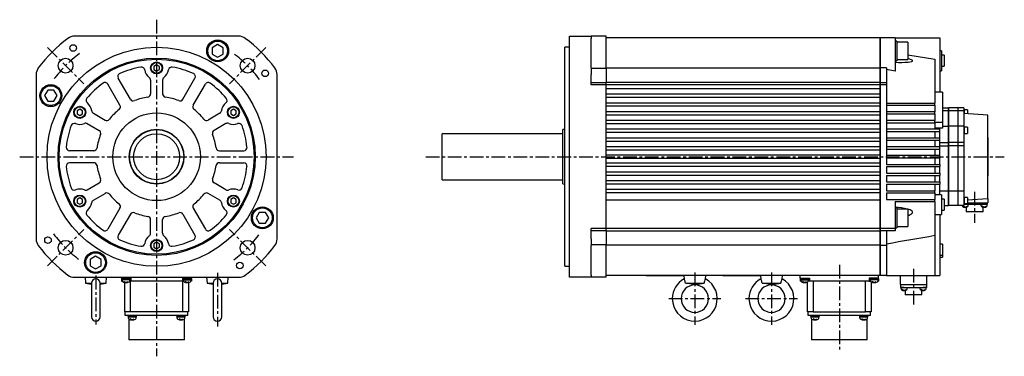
# Model space of a CAD drawing. Extents: x -717 to 1086, y -491 to 487.
# Tile 4 of 4: x 187 to 1086, y -182 to 125. Entities that reach past the tile are written whole.
import ezdxf

# ---------------------------------------------------------------- set-up
doc = ezdxf.new("R2010")
doc.units = 0
doc.linetypes.add('CENTER', pattern=[2, 1.25, -0.25, 0.25, -0.25])
doc.layers.add('CENTER', color=6, linetype='CENTER')
doc.layers.add('OUTLINE', color=7, linetype='CONTINUOUS')

msp = doc.modelspace()

# ---------------------------------------------------------------- linework, layer by layer
at = {"layer": 'CENTER', "ltscale": 10}
for p, q in [((311.6, 125), (311.6, -182.08)), ((211.92, 99.68), (245.11, 66.49)), ((411.28, 99.68), (378.09, 66.49)), ((186.6, 0), (436.6, 0)), ((557.46, 0), (1085.56, 0)), ((1058.46, -32), (1058.46, -60.4)), ((211.92, -99.68), (245.11, -66.49)), ((411.28, -99.68), (378.09, -66.49)), ((934.96, -98.5), (934.96, -177.08)), ((367.1, -105.93), (367.1, -154.99)), ((802.96, -105.7), (802.96, -153.3)), ((872.96, -105.7), (872.96, -153.3)), ((1002.76, -102.28), (1002.76, -136.12)), ((256.1, -108.5), (256.1, -153)), ((779.16, -129.5), (826.76, -129.5)), ((849.16, -129.5), (896.76, -129.5))]:
    msp.add_line(p, q, dxfattribs=at)
for start, end in [(126.83185, 143.16815), (36.83185, 53.16815), (216.83185, 233.16815), (306.83185, 323.16815)]:
    msp.add_arc((311.6, 0), 117.5, start, end, dxfattribs=at)
at = {"layer": 'OUTLINE'}
for p, q in [((386.6, 110), (236.6, 110)), ((688.46, 108), (688.46, 110)), ((688.46, 110), (708.46, 110)), ((688.46, 81), (688.46, 108)), ((721.96, 110), (708.46, 110)), ((708.46, 110), (708.46, 108)), ((708.46, 81), (708.46, 108)), ((721.96, 103.39), (721.96, 110)), ((971.96, 108.5), (721.96, 108.5)), ((971.96, 108.5), (971.96, 80.72)), ((972.16, 108.3), (971.96, 108.3)), ((972.16, 108.5), (972.16, 81.08)), ((985.96, 108.5), (972.16, 108.5)), ((985.96, 108.5), (1026.76, 108.5)), ((985.96, 108.5), (985.96, 78.04)), ((1026.76, 108.5), (1026.76, 58.9)), ((367.35, 102.34), (362.35, 99.45)), ((362.35, 99.45), (362.35, 93.68)), ((372.35, 99.45), (367.35, 102.34)), ((372.35, 93.68), (372.35, 99.45)), ((684.46, 0), (684.46, 100)), ((688.46, 100), (684.46, 100)), ((721.96, 80.72), (721.96, 103.39)), ((987.56, 105.56), (985.96, 105.56)), ((987.56, 105.56), (987.56, 96.56)), ((997.56, 104.56), (987.56, 104.56)), ((997.56, 104.56), (997.56, 96.56)), ((362.35, 93.68), (367.35, 90.79)), ((367.35, 90.79), (372.35, 93.68)), ((987.56, 96.56), (987.56, 87.56)), ((997.56, 96.56), (997.56, 88.56)), ((997.56, 92.98), (1022.26, 89.01)), ((1028.26, 96.5), (1026.76, 96.5)), ((1028.26, 96.5), (1028.26, 78.5)), ((1030.6, 92.5), (1028.26, 92.5)), ((1030.6, 92.5), (1030.6, 82.5)), ((311.6, 83.89), (309.1, 82.44)), ((309.1, 82.44), (309.1, 79.56)), ((314.1, 82.44), (311.6, 83.89)), ((314.1, 79.56), (314.1, 82.44)), ((688.46, 75), (688.46, 81)), ((708.46, 81), (708.46, 75)), ((972.16, 80.98), (971.96, 80.98)), ((972.16, 81.08), (972.16, 67.5)), ((977.96, 81.08), (972.16, 81.08)), ((977.96, 81.08), (977.96, 67.5)), ((985.96, 87.56), (987.56, 87.56)), ((987.56, 88.56), (997.56, 88.56)), ((1022.26, 89.01), (1022.26, 49)), ((1028.26, 82.5), (1030.6, 82.5)), ((201.6, 75), (201.6, -75)), ((309.1, 79.56), (311.6, 78.11)), ((311.6, 78.11), (314.1, 79.56)), ((421.6, -75), (421.6, 75)), ((688.46, -75), (688.46, 75)), ((721.96, 80.43), (708.46, 80.43)), ((708.46, 65.5), (708.46, 75)), ((721.96, 80.72), (721.96, 67.93)), ((971.96, 80.72), (721.96, 80.72)), ((971.96, 80.72), (971.96, 67.93)), ((985.96, 78.04), (977.96, 79.69)), ((1026.76, 78.5), (1028.26, 78.5)), ((278.15, 46.94), (267.06, 66.14)), ((287.68, 52.44), (276.59, 71.64)), ((306.1, 69.88), (306.1, 57.37)), ((317.1, 69.88), (317.1, 57.37)), ((335.52, 52.44), (346.61, 71.64)), ((345.05, 46.94), (356.14, 66.14)), ((721.96, 67.5), (708.46, 67.5)), ((721.96, 65.5), (708.46, 65.5)), ((721.96, 67.93), (971.96, 67.93)), ((721.96, 65.95), (721.96, 67.93)), ((721.96, 65.5), (721.96, 65.95)), ((971.96, 65.5), (721.96, 65.5)), ((721.96, -65.5), (721.96, 65.5)), ((971.96, 67.93), (971.96, 65.5)), ((972.16, 67.31), (971.96, 67.31)), ((971.96, 65.5), (971.96, 62)), ((972.16, 65.31), (971.96, 65.31)), ((977.96, 67.5), (972.16, 67.5)), ((972.16, 67.5), (972.16, 65.5)), ((977.96, 65.5), (972.16, 65.5)), ((972.16, 65.5), (972.16, -65.5)), ((977.96, 67.5), (977.96, 65.5)), ((977.96, 65.5), (977.96, 0)), ((212.15, 60.75), (209.26, 55.75)), ((209.26, 55.75), (212.15, 50.75)), ((217.92, 60.75), (212.15, 60.75)), ((220.81, 55.75), (217.92, 60.75)), ((217.92, 50.75), (220.81, 55.75)), ((971.96, 62), (721.96, 62)), ((971.96, 57), (721.96, 57)), ((971.96, 54), (721.96, 54)), ((971.96, 62), (971.96, 57)), ((971.96, 57), (971.96, 54)), ((971.96, 54), (971.96, 49)), ((1029.26, 58.9), (1022.26, 58.9)), ((1029.26, 58.9), (1029.26, 31.19)), ((212.15, 50.75), (217.92, 50.75)), ((971.96, 49), (721.96, 49)), ((971.96, 46), (721.96, 46)), ((971.96, 49), (971.96, 46)), ((971.96, 46), (971.96, 41)), ((977.96, 49), (1022.26, 49)), ((977.96, 47), (1022.26, 47)), ((1022.26, 47), (1022.26, 49)), ((1022.26, 47), (1022.26, 41)), ((241.45, 43.39), (238.95, 41.94)), ((238.95, 41.94), (238.95, 39.06)), ((238.95, 39.06), (241.45, 37.61)), ((243.95, 41.94), (241.45, 43.39)), ((241.45, 37.61), (243.95, 39.06)), ((243.95, 39.06), (243.95, 41.94)), ((253.84, 39.7), (264.66, 33.45)), ((369.36, 39.7), (358.54, 33.45)), ((381.75, 43.39), (379.25, 41.94)), ((379.25, 41.94), (379.25, 39.06)), ((379.25, 39.06), (381.75, 37.61)), ((384.25, 41.94), (381.75, 43.39)), ((381.75, 37.61), (384.25, 39.06)), ((384.25, 39.06), (384.25, 41.94)), ((971.96, 41), (721.96, 41)), ((971.96, 38), (721.96, 38)), ((971.96, 41), (971.96, 38)), ((971.96, 38), (971.96, 33)), ((1022.26, 41), (977.96, 41)), ((977.96, 39), (1022.26, 39)), ((1022.26, 39), (1022.26, 41)), ((1022.26, 39), (1022.26, 33)), ((1029.26, 44.5), (1034.46, 44.5)), ((1034.46, 42), (1029.26, 42)), ((1034.46, 42), (1034.46, 44.5)), ((1034.46, 28), (1034.46, 42)), ((1034.56, 40.5), (1034.46, 40.5)), ((1034.56, 44.5), (1034.56, 42)), ((1043.36, 44.5), (1034.56, 44.5)), ((1034.56, 42), (1034.56, 28)), ((1043.36, 42), (1034.56, 42)), ((1043.36, 42), (1043.36, 44.5)), ((1043.36, 28), (1043.36, 42)), ((1043.46, 40.5), (1043.36, 40.5)), ((1043.46, 42), (1043.46, 44.5)), ((1048.46, 44.5), (1043.46, 44.5)), ((1043.46, 28), (1043.46, 42)), ((1048.46, 42), (1043.46, 42)), ((1048.46, 44.5), (1048.46, 42)), ((1048.91, 43.02), (1048.46, 43.02)), ((1048.46, 42), (1048.46, 28)), ((1070.46, 38), (1048.46, 39.5)), ((1048.91, 43.02), (1048.91, 39.47)), ((1051.91, 42.82), (1048.91, 42.82)), ((1051.91, 42.82), (1051.91, 39.26)), ((1070.46, -38), (1070.46, 38)), ((248.34, 30.17), (259.16, 23.92)), ((374.86, 30.17), (364.04, 23.92)), ((971.96, 33), (721.96, 33)), ((971.96, 30), (721.96, 30)), ((971.96, 33), (971.96, 30)), ((971.96, 30), (971.96, 25)), ((1022.26, 33), (977.96, 33)), ((977.96, 31), (1022.26, 31)), ((1022.26, 31), (1022.26, 33)), ((1029.26, 31.19), (1022.26, 31.19)), ((1022.26, 31), (1022.26, 25)), ((1029.26, 31.19), (1029.26, 26.1)), ((1029.26, 28), (1034.46, 28)), ((1034.46, 13), (1034.46, 28)), ((1043.36, 28), (1034.56, 28)), ((1034.56, 28), (1034.56, 13)), ((1043.36, 13), (1043.36, 28)), ((1048.46, 28), (1043.46, 28)), ((1043.46, 13), (1043.46, 28)), ((1048.46, 28), (1048.46, 13)), ((1048.91, 27.03), (1048.46, 27.03)), ((1048.91, 27.03), (1048.91, 21.13)), ((572.46, 0), (572.46, 21)), ((682.46, 21), (572.46, 21)), ((684.46, 24.92), (682.46, 24.75)), ((682.46, 0), (682.46, 24.75)), ((971.96, 25), (721.96, 25)), ((971.96, 22), (721.96, 22)), ((971.96, 25), (971.96, 22)), ((971.96, 22), (971.96, 17)), ((1026.76, 25), (977.96, 25)), ((977.96, 23), (1026.76, 23)), ((1029.26, 26.1), (1022.26, 26.1)), ((1022.26, 23), (1022.26, 17)), ((1026.76, 25), (1026.76, 26.1)), ((1026.76, 23), (1026.76, 25)), ((1026.76, 17), (1026.76, 23)), ((1048.46, 21.13), (1048.91, 21.13)), ((1051.91, 26.83), (1048.91, 26.83)), ((1048.91, 21.33), (1051.91, 21.33)), ((1051.91, 26.83), (1051.91, 21.33)), ((971.96, 17), (721.96, 17)), ((971.96, 14), (721.96, 14)), ((971.96, 9), (721.96, 9)), ((971.96, 17), (971.96, 14)), ((971.96, 14), (971.96, 9)), ((971.96, 9), (971.96, 6)), ((1026.76, 17), (977.96, 17)), ((977.96, 15), (1026.76, 15)), ((1026.76, 9), (977.96, 9)), ((1022.26, 15), (1022.26, 9)), ((1026.76, 15), (1026.76, 17)), ((1026.76, 9), (1026.76, 15)), ((1026.76, 13), (1034.46, 13)), ((1026.76, 10), (1034.46, 10)), ((1026.76, 7), (1026.76, 9)), ((1034.46, 10), (1034.46, 13)), ((1034.46, -31.3), (1034.46, 10)), ((1034.56, 13), (1034.56, 10)), ((1043.36, 13), (1034.56, 13)), ((1034.56, 10), (1034.56, -31.3)), ((1043.36, 10), (1034.56, 10)), ((1043.36, 10), (1043.36, 13)), ((1043.36, -31.3), (1043.36, 10)), ((1043.46, 10), (1043.46, 13)), ((1048.46, 13), (1043.46, 13)), ((1043.46, -31.3), (1043.46, 10)), ((1048.46, 10), (1043.46, 10)), ((1048.46, 13), (1048.46, 10)), ((1048.46, 10), (1048.46, -31.3)), ((1070.56, 17.5), (1070.46, 17.5)), ((1070.56, 17.5), (1070.56, -17.5)), ((254.23, 5.5), (232.05, 5.5)), ((368.97, 5.5), (391.15, 5.5)), ((572.46, -21), (572.46, 0)), ((682.46, -24.75), (682.46, 0)), ((684.46, -100), (684.46, 0)), ((971.96, 6), (721.96, 6)), ((971.96, 1.5), (721.96, 1.5)), ((971.96, 6), (971.96, 1.5)), ((971.96, 1.5), (971.96, -1.5)), ((977.96, 7), (1026.76, 7)), ((1026.76, 1), (977.96, 1)), ((1022.26, 7), (1022.26, 1)), ((1026.76, 1), (1026.76, 7)), ((1026.76, 0), (1026.76, 1)), ((1026.76, 0), (1026.76, -1)), ((254.23, -5.5), (232.05, -5.5)), ((368.97, -5.5), (391.15, -5.5)), ((971.96, -1.5), (721.96, -1.5)), ((971.96, -6), (721.96, -6)), ((971.96, -1.5), (971.96, -6)), ((971.96, -6), (971.96, -9)), ((977.96, -1), (977.96, -7)), ((977.96, -1), (1026.76, -1)), ((977.96, -7), (1026.76, -7)), ((1022.26, -1), (1022.26, -7)), ((1026.76, -7), (1026.76, -1)), ((1026.76, -7), (1026.76, -9)), ((971.96, -9), (721.96, -9)), ((971.96, -14), (721.96, -14)), ((971.96, -17), (721.96, -17)), ((971.96, -9), (971.96, -14)), ((971.96, -14), (971.96, -17)), ((971.96, -17), (971.96, -22)), ((977.96, -9), (977.96, -15)), ((977.96, -9), (1026.76, -9)), ((977.96, -15), (1026.76, -15)), ((977.96, -17), (977.96, -23)), ((977.96, -17), (1026.76, -17)), ((1022.26, -9), (1022.26, -15)), ((1022.26, -17), (1022.26, -23)), ((1026.76, -15), (1026.76, -9)), ((1026.76, -15), (1026.76, -17)), ((1026.76, -23), (1026.76, -17)), ((1070.56, -17.5), (1070.46, -17.5)), ((248.34, -30.17), (259.16, -23.92)), ((374.86, -30.17), (364.04, -23.92)), ((572.46, -21), (682.46, -21)), ((682.46, -24.75), (684.46, -24.92)), ((971.96, -22), (721.96, -22)), ((971.96, -25), (721.96, -25)), ((971.96, -22), (971.96, -25)), ((971.96, -25), (971.96, -30)), ((977.96, -23), (1026.76, -23)), ((977.96, -25), (977.96, -31)), ((977.96, -25), (1026.76, -25)), ((1022.26, -25), (1022.26, -31)), ((1026.76, -23), (1026.76, -25)), ((1026.76, -34.37), (1026.76, -25)), ((253.84, -39.7), (264.66, -33.45)), ((369.36, -39.7), (358.54, -33.45)), ((971.96, -30), (721.96, -30)), ((971.96, -33), (721.96, -33)), ((971.96, -30), (971.96, -33)), ((971.96, -33), (971.96, -39.5)), ((977.96, -31), (1022.26, -31)), ((977.96, -33), (977.96, -39)), ((977.96, -33), (1022.26, -33)), ((1022.26, -33), (1022.26, -31)), ((1022.26, -33), (1022.26, -39)), ((1022.26, -34.37), (1026.76, -34.37)), ((1028.26, -34.75), (1022.26, -34.75)), ((1034.46, -31.3), (1026.76, -31.3)), ((1026.76, -34.37), (1026.76, -34.75)), ((1028.26, -34.75), (1028.26, -48.25)), ((1034.46, -44.5), (1034.46, -31.3)), ((1034.56, -31.3), (1034.56, -44.5)), ((1043.36, -31.3), (1034.56, -31.3)), ((1043.36, -44.5), (1043.36, -31.3)), ((1043.46, -44.5), (1043.46, -31.3)), ((1048.46, -31.3), (1043.46, -31.3)), ((1048.46, -31.3), (1048.46, -44.5)), ((241.45, -37.61), (238.95, -39.06)), ((238.95, -39.06), (238.95, -41.94)), ((238.95, -41.94), (241.45, -43.39)), ((243.95, -39.06), (241.45, -37.61)), ((241.45, -43.39), (243.95, -41.94)), ((243.95, -41.94), (243.95, -39.06)), ((381.75, -37.61), (379.25, -39.06)), ((379.25, -39.06), (379.25, -41.94)), ((379.25, -41.94), (381.75, -43.39)), ((384.25, -39.06), (381.75, -37.61)), ((381.75, -43.39), (384.25, -41.94)), ((384.25, -41.94), (384.25, -39.06)), ((971.96, -39.5), (721.96, -39.5)), ((971.96, -39.5), (971.96, -65.5)), ((977.96, -39), (1022.26, -39)), ((985.96, -41), (985.96, -65.5)), ((985.96, -41), (1022.26, -41)), ((1022.26, -41), (1022.26, -39)), ((1022.26, -41), (1022.26, -71.98)), ((1030.6, -38.75), (1028.26, -38.75)), ((1030.6, -38.75), (1030.6, -39.42)), ((1030.6, -39.42), (1030.6, -48.75)), ((1030.6, -44.5), (1034.46, -44.5)), ((1034.46, -40.5), (1034.56, -40.5)), ((1043.36, -44.5), (1034.56, -44.5)), ((1043.36, -40.5), (1043.46, -40.5)), ((1048.46, -44.5), (1043.46, -44.5)), ((1047.03, -44.67), (1047.03, -44.5)), ((1048.91, -37.12), (1048.46, -37.12)), ((1048.46, -43.02), (1048.91, -43.02)), ((1049.96, -43.7), (1048.46, -43.7)), ((1048.91, -37.12), (1048.91, -40.07)), ((1051.91, -37.32), (1048.91, -37.32)), ((1048.91, -40.07), (1048.91, -43.02)), ((1048.91, -42.82), (1051.91, -42.82)), ((1066.96, -43.7), (1049.96, -43.7)), ((1051.91, -37.32), (1051.91, -40.07)), ((1051.91, -39.26), (1070.46, -38)), ((1051.91, -40.07), (1051.91, -42.82)), ((1051.91, -42), (1070.46, -42)), ((1052.63, -44.67), (1052.63, -43.7)), ((1064.29, -44.67), (1064.29, -43.7)), ((1070.16, -43.7), (1066.96, -43.7)), ((1069.89, -44.67), (1069.89, -43.7)), ((1070.16, -43.7), (1070.16, -42)), ((1070.46, -38), (1070.46, -42)), ((278.15, -46.94), (267.06, -66.14)), ((287.68, -52.44), (276.59, -71.64)), ((335.52, -52.44), (346.61, -71.64)), ((345.05, -46.94), (356.14, -66.14)), ((405.27, -50.75), (402.39, -55.75)), ((411.05, -50.75), (405.27, -50.75)), ((413.94, -55.75), (411.05, -50.75)), ((987.56, -46.75), (985.96, -46.75)), ((987.56, -46.75), (987.56, -64.75)), ((997.56, -47.75), (987.56, -47.75)), ((997.56, -47.75), (997.56, -63.75)), ((1022.26, -52.75), (1028.26, -52.75)), ((1026.76, -52.75), (1026.76, -108.5)), ((1028.26, -48.25), (1028.26, -52.75)), ((1028.26, -48.75), (1030.6, -48.75)), ((1049.83, -46.1), (1048.03, -45.02)), ((1049.83, -46.1), (1051.63, -45.02)), ((1050.81, -46), (1050.81, -50.4)), ((1066.11, -50.4), (1050.81, -50.4)), ((1067.09, -46.1), (1065.29, -45.02)), ((1066.11, -50.4), (1066.11, -46)), ((1067.09, -46.1), (1068.89, -45.02)), ((306.1, -69.88), (306.1, -57.37)), ((317.1, -69.88), (317.1, -57.37)), ((402.39, -55.75), (405.27, -60.75)), ((405.27, -60.75), (411.05, -60.75)), ((411.05, -60.75), (413.94, -55.75)), ((708.46, -75), (708.46, -65.5)), ((721.96, -65.5), (708.46, -65.5)), ((721.96, -67.5), (708.46, -67.5)), ((971.96, -65.5), (721.96, -65.5)), ((721.96, -65.95), (721.96, -65.5)), ((721.96, -67.93), (721.96, -65.95)), ((721.96, -67.93), (721.96, -80.26)), ((971.96, -67.93), (721.96, -67.93)), ((972.16, -65.31), (971.96, -65.31)), ((971.96, -65.5), (971.96, -67.93)), ((972.16, -67.31), (971.96, -67.31)), ((971.96, -67.93), (971.96, -80.26)), ((972.16, -65.5), (972.16, -67.5)), ((985.96, -65.5), (972.16, -65.5)), ((972.16, -67.5), (972.16, -81.08)), ((977.96, -67.5), (972.16, -67.5)), ((977.96, -67.5), (977.96, -81.08)), ((985.96, -67.72), (977.96, -67.6)), ((985.96, -64.75), (987.56, -64.75)), ((985.96, -65.5), (985.96, -67.72)), ((987.56, -63.75), (997.56, -63.75)), ((311.6, -78.11), (309.1, -79.56)), ((309.1, -79.56), (309.1, -82.44)), ((314.1, -79.56), (311.6, -78.11)), ((314.1, -82.44), (314.1, -79.56)), ((688.46, -81), (688.46, -75)), ((708.46, -75), (708.46, -81)), ((721.96, -80.43), (708.46, -80.43)), ((721.96, -108.5), (721.96, -80.26)), ((721.96, -80.26), (971.96, -80.26)), ((971.96, -80.26), (971.96, -108.5)), ((1022.26, -71.98), (1022.26, -108.5)), ((1029.26, -79.91), (1026.76, -79.91)), ((1029.26, -79.91), (1029.26, -90.09)), ((309.1, -82.44), (311.6, -83.89)), ((311.6, -83.89), (314.1, -82.44)), ((688.46, -108), (688.46, -81)), ((708.46, -108), (708.46, -81)), ((972.16, -80.98), (971.96, -80.98)), ((972.16, -81.08), (972.16, -108.5)), ((977.96, -81.08), (972.16, -81.08)), ((977.96, -81.08), (977.96, -108.5)), ((255.85, -90.79), (250.85, -93.68)), ((250.85, -93.68), (250.85, -99.45)), ((260.85, -93.68), (255.85, -90.79)), ((260.85, -99.45), (260.85, -93.68)), ((1029.26, -90.09), (1026.76, -90.09)), ((1026.76, -91.5), (1029.26, -91.5)), ((1029.26, -90.09), (1029.26, -91.5)), ((250.85, -99.45), (255.85, -102.34)), ((255.85, -102.34), (260.85, -99.45)), ((684.46, -100), (688.46, -100)), ((236.6, -110), (386.6, -110)), ((246.23, -110), (246.71, -115.5)), ((246.71, -115.5), (252.1, -115.5)), ((246.71, -115.5), (252.1, -116.36)), ((252.1, -115.5), (252.1, -146)), ((260.1, -115.5), (265.49, -115.5)), ((260.1, -116.36), (265.49, -115.5)), ((260.1, -146), (260.1, -115.5)), ((265.49, -115.5), (265.97, -110)), ((279.6, -110.7), (279.6, -110)), ((283.6, -110.7), (279.6, -110.7)), ((279.6, -110.7), (279.6, -111.2)), ((279.6, -111.2), (279.6, -113.5)), ((287.6, -111.2), (279.6, -111.2)), ((279.6, -113.5), (280.2, -113.5)), ((279.8, -111.2), (279.8, -112.2)), ((287.4, -112.2), (279.8, -112.2)), ((280.1, -113.01), (280.1, -112.2)), ((283.6, -114.8), (281.8, -113.72)), ((282.6, -141.5), (282.6, -114.72)), ((288.1, -110.7), (283.6, -110.7)), ((283.6, -114.8), (285.4, -113.72)), ((287, -113.5), (288.1, -113.5)), ((287.1, -113.01), (287.1, -112.2)), ((287.4, -112.2), (287.4, -111.2)), ((287.6, -111.2), (287.6, -110.7)), ((287.6, -113.5), (287.6, -141.5)), ((288.1, -110.7), (288.1, -113.5)), ((335.1, -113.5), (288.1, -113.5)), ((335.1, -110.7), (335.1, -113.5)), ((335.1, -110.7), (339.6, -110.7)), ((336.2, -113.5), (335.1, -113.5)), ((335.6, -110.7), (335.6, -111.2)), ((335.6, -111.2), (343.6, -111.2)), ((335.6, -141.5), (335.6, -113.5)), ((335.8, -111.2), (335.8, -112.2)), ((335.8, -112.2), (343.4, -112.2)), ((336.1, -113.01), (336.1, -112.2)), ((339.6, -114.8), (337.8, -113.72)), ((339.6, -110.7), (343.6, -110.7)), ((339.6, -114.8), (341.4, -113.72)), ((340.6, -114.72), (340.6, -141.5)), ((343.6, -113.5), (343, -113.5)), ((343.1, -113.01), (343.1, -112.2)), ((343.4, -112.2), (343.4, -111.2)), ((343.6, -110.7), (343.6, -110)), ((343.6, -111.2), (343.6, -110.7)), ((343.6, -111.2), (343.6, -113.5)), ((357.23, -110), (357.71, -115.5)), ((357.71, -115.5), (363.1, -115.5)), ((357.71, -115.5), (363.1, -116.36)), ((363.1, -115.5), (363.1, -146)), ((371.1, -115.5), (376.49, -115.5)), ((371.1, -116.36), (376.49, -115.5)), ((371.1, -146), (371.1, -115.5)), ((376.49, -115.5), (376.97, -110)), ((688.46, -110), (688.46, -108)), ((708.46, -110), (688.46, -110)), ((708.46, -108), (708.46, -110)), ((721.96, -110), (708.46, -110)), ((721.96, -110), (721.96, -108.5)), ((971.96, -108.5), (721.96, -108.5)), ((758.46, -108.6), (758.46, -108.5)), ((792.97, -108.6), (758.46, -108.6)), ((792.96, -108.5), (793.22, -111.46)), ((794.47, -115.5), (811.45, -115.5)), ((801.96, -116.69), (794.47, -115.5)), ((803.98, -116.69), (811.45, -115.5)), ((812.7, -111.46), (812.96, -108.5)), ((828.46, -108.6), (828.46, -108.5)), ((863.46, -108.6), (828.46, -108.6)), ((862.97, -108.6), (863.22, -111.46)), ((863.46, -108.6), (863.46, -108.5)), ((864.47, -115.5), (881.45, -115.5)), ((871.96, -116.69), (864.47, -115.5)), ((873.98, -116.69), (881.45, -115.5)), ((882.7, -111.46), (882.96, -108.5)), ((899.16, -110.7), (899.16, -108.5)), ((899.16, -110.7), (903.16, -110.7)), ((899.16, -110.7), (899.16, -111.2)), ((899.16, -111.2), (899.16, -113.5)), ((899.16, -111.2), (907.16, -111.2)), ((899.76, -113.5), (899.16, -113.5)), ((899.36, -111.2), (899.36, -112.2)), ((899.36, -112.2), (906.96, -112.2)), ((899.66, -113.01), (899.66, -112.2)), ((903.16, -114.8), (901.36, -113.72)), ((903.16, -110.7), (907.66, -110.7)), ((903.16, -114.8), (904.96, -113.72)), ((905.96, -141.5), (905.96, -114.11)), ((907.66, -113.5), (906.56, -113.5)), ((906.66, -113.01), (906.66, -112.2)), ((906.96, -112.2), (906.96, -111.2)), ((907.16, -111.2), (907.16, -110.7)), ((907.66, -110.7), (907.66, -113.5)), ((962.26, -113.5), (907.66, -113.5)), ((910.96, -113.5), (910.96, -141.5)), ((958.96, -141.5), (958.96, -113.5)), ((962.26, -110.7), (962.26, -113.5)), ((966.76, -110.7), (962.26, -110.7)), ((962.26, -113.5), (963.36, -113.5)), ((962.76, -110.7), (962.76, -111.2)), ((970.76, -111.2), (962.76, -111.2)), ((962.96, -111.2), (962.96, -112.2)), ((970.56, -112.2), (962.96, -112.2)), ((963.26, -113.01), (963.26, -112.2)), ((963.96, -114.11), (963.96, -141.5)), ((966.76, -114.8), (964.96, -113.72)), ((970.76, -110.7), (966.76, -110.7)), ((966.76, -114.8), (968.56, -113.72)), ((970.16, -113.5), (970.76, -113.5)), ((970.26, -113.01), (970.26, -112.2)), ((970.56, -112.2), (970.56, -111.2)), ((970.76, -110.7), (970.76, -108.5)), ((970.76, -111.2), (970.76, -110.7)), ((970.76, -111.2), (970.76, -113.5)), ((972.16, -108.3), (971.96, -108.3)), ((977.96, -108.5), (972.16, -108.5)), ((977.96, -108.5), (1022.26, -108.5)), ((990.76, -116.5), (990.76, -108.5)), ((990.76, -116.5), (1014.76, -116.5)), ((991.06, -119.2), (991.06, -116.5)), ((1014.46, -116.5), (1014.46, -119.2)), ((1014.76, -116.5), (1014.76, -108.5)), ((1022.26, -108.5), (1026.76, -108.5)), ((994.13, -119.2), (991.06, -119.2)), ((991.13, -119.2), (991.13, -119.7)), ((997.13, -119.7), (991.13, -119.7)), ((991.33, -120.67), (991.33, -119.7)), ((994.13, -122.1), (992.33, -121.02)), ((994.13, -119.2), (1011.39, -119.2)), ((994.13, -122.1), (995.93, -121.02)), ((995.11, -122), (995.11, -125.9)), ((996.93, -120.67), (996.93, -119.7)), ((997.13, -119.7), (997.13, -119.2)), ((1008.39, -119.2), (1008.39, -119.7)), ((1014.39, -119.7), (1008.39, -119.7)), ((1008.59, -120.67), (1008.59, -119.7)), ((1011.39, -122.1), (1009.59, -121.02)), ((1010.41, -125.9), (1010.41, -122)), ((1014.46, -119.2), (1011.39, -119.2)), ((1011.39, -122.1), (1013.19, -121.02)), ((1014.19, -120.67), (1014.19, -119.7)), ((1014.39, -119.7), (1014.39, -119.2)), ((1010.41, -125.9), (995.11, -125.9)), ((287.6, -141.5), (282.6, -141.5)), ((283, -144.85), (283, -141.5)), ((335.6, -141.5), (287.6, -141.5)), ((340.6, -141.5), (335.6, -141.5)), ((340.2, -144.85), (340.2, -141.5)), ((910.96, -141.5), (905.96, -141.5)), ((906.51, -144.85), (906.51, -141.5)), ((910.96, -141.5), (958.96, -141.5)), ((963.96, -141.5), (958.96, -141.5)), ((963.41, -144.85), (963.41, -141.5)), ((291, -144.85), (283, -144.85)), ((285.35, -144.85), (285.35, -145.35)), ((293.35, -145.35), (285.35, -145.35)), ((285.55, -145.35), (285.55, -146.35)), ((293.15, -146.35), (285.55, -146.35)), ((285.85, -147.16), (285.85, -146.35)), ((286.2, -148.01), (286.2, -167.08)), ((289.35, -148.95), (287.55, -147.87)), ((289.35, -148.95), (291.15, -147.87)), ((332.2, -144.85), (291, -144.85)), ((292.85, -147.16), (292.85, -146.35)), ((293.15, -146.35), (293.15, -145.35)), ((293.35, -145.35), (293.35, -144.85)), ((329.85, -144.85), (329.85, -145.35)), ((333.85, -145.35), (329.85, -145.35)), ((330.05, -145.35), (330.05, -146.35)), ((333.85, -146.35), (330.05, -146.35)), ((330.35, -147.16), (330.35, -146.35)), ((333.85, -148.95), (332.05, -147.87)), ((340.2, -144.85), (332.2, -144.85)), ((337.85, -145.35), (333.85, -145.35)), ((337.65, -146.35), (333.85, -146.35)), ((333.85, -148.95), (335.65, -147.87)), ((337, -167.08), (337, -148.01)), ((337.35, -147.16), (337.35, -146.35)), ((337.65, -146.35), (337.65, -145.35)), ((337.85, -145.35), (337.85, -144.85)), ((914.51, -144.85), (906.51, -144.85)), ((908.71, -144.85), (908.71, -145.35)), ((916.71, -145.35), (908.71, -145.35)), ((908.91, -145.35), (908.91, -146.35)), ((916.51, -146.35), (908.91, -146.35)), ((909.21, -147.16), (909.21, -146.35)), ((909.56, -148.01), (909.56, -167.08)), ((912.71, -148.95), (910.91, -147.87)), ((912.71, -148.95), (914.51, -147.87)), ((955.41, -144.85), (914.51, -144.85)), ((916.21, -147.16), (916.21, -146.35)), ((916.51, -146.35), (916.51, -145.35)), ((916.71, -145.35), (916.71, -144.85)), ((953.21, -144.85), (953.21, -145.35)), ((957.21, -145.35), (953.21, -145.35)), ((953.41, -145.35), (953.41, -146.35)), ((957.21, -146.35), (953.41, -146.35)), ((953.71, -147.16), (953.71, -146.35)), ((963.41, -144.85), (955.41, -144.85)), ((957.21, -148.95), (955.41, -147.87)), ((961.21, -145.35), (957.21, -145.35)), ((961.01, -146.35), (957.21, -146.35)), ((957.21, -148.95), (959.01, -147.87)), ((960.36, -167.08), (960.36, -148.01)), ((960.71, -147.16), (960.71, -146.35)), ((961.01, -146.35), (961.01, -145.35)), ((961.21, -145.35), (961.21, -144.85)), ((337, -167.08), (286.2, -167.08)), ((960.36, -167.08), (909.56, -167.08))]:
    msp.add_line(p, q, dxfattribs=at)
for centre, radius in [((311.6, 0), 100), ((235.5, 99.17), 3), ((367.35, 96.56), 10), ((367.35, 96.56), 9), ((311.6, 0), 90), ((228.51, 83.09), 6.75), ((311.6, 0), 89), ((311.6, 81), 5.5), ((311.6, 81), 5), ((394.68, 83.09), 6.75), ((410.77, 76.1), 3), ((215.04, 55.75), 10), ((215.04, 55.75), 9), ((241.45, 40.5), 5.5), ((241.45, 40.5), 5), ((381.75, 40.5), 5.5), ((381.75, 40.5), 5), ((311.6, 0), 40), ((311.6, 0), 25), ((311.6, 0), 24.75), ((311.6, 0), 21), ((241.45, -40.5), 5.5), ((241.45, -40.5), 5), ((381.75, -40.5), 5.5), ((381.75, -40.5), 5), ((408.16, -55.75), 10), ((408.16, -55.75), 9), ((212.43, -76.1), 3), ((228.51, -83.09), 6.75), ((311.6, -81), 5.5), ((311.6, -81), 5), ((394.68, -83.09), 6.75), ((255.85, -96.56), 10), ((255.85, -96.56), 9), ((387.69, -99.17), 3)]:
    msp.add_circle(centre, radius, dxfattribs=at)
for centre, radius, start, end in [((311.6, 0), 135, 126.8699, 143.1301), ((236.6, 100), 10, 90, 126.8699), ((386.6, 100), 10, 53.1301, 90), ((311.6, 0), 135, 36.8699, 53.1301), ((211.6, 75), 10, 143.1301, 180), ((311.6, 0), 83, 99.95173, 113.90081), ((297.77, 78.8), 3, 9.05644, 99.95173), ((325.43, 78.8), 3, 80.04827, 170.94356), ((311.6, 0), 83, 66.09919, 80.04827), ((411.6, 75), 10, 0, 36.8699), ((990.54, 210.07), 124.01, 267.88134, 273.38144), ((993.1, 73.02), 17.22, 63.30444, 74.99193), ((995.25, 110.56), 24.43, 276.13491, 282.98571), ((1000.45, 88.66), 1.92, 278.43344, 309.69842), ((1000.02, 86.43), 2.13, 36.06863, 67.61108), ((1001.42, 87.47), 0.39, 311.70636, 33.28641), ((279.19, 73.14), 3, 113.90081, 210), ((311.6, 81), 11, 189.05644, 232.6168), ((303.1, 69.88), 3, 0, 52.6168), ((320.1, 69.88), 3, 127.3832, 180), ((311.6, 81), 11, 307.3832, 350.94356), ((344.01, 73.14), 3, 330, 66.09919), ((311.6, 0), 83, 126.09919, 140.04827), ((264.46, 64.64), 3, 30, 126.09919), ((358.73, 64.64), 3, 53.90081, 150), ((311.6, 0), 83, 39.95173, 53.90081), ((311.6, 0), 55, 98.42715, 111.57285), ((303.1, 57.37), 3, 278.42715, 0), ((320.1, 57.37), 3, 180, 261.57285), ((311.6, 0), 55, 68.42715, 81.57285), ((250.27, 51.37), 3, 140.04827, 230.94356), ((241.45, 40.5), 11, 7.3832, 50.94356), ((275.55, 45.44), 3, 308.42715, 30), ((290.27, 53.94), 3, 210, 291.57285), ((332.93, 53.94), 3, 248.42715, 330), ((347.65, 45.44), 3, 150, 231.57285), ((381.75, 40.5), 11, 129.05644, 172.6168), ((372.93, 51.37), 3, 309.05644, 39.95173), ((255.34, 42.3), 3, 187.3832, 240), ((311.6, 0), 55, 128.42715, 141.57285), ((311.6, 0), 55, 38.42715, 51.57285), ((367.86, 42.3), 3, 300, 352.6168), ((311.6, 0), 83, 159.95173, 173.90081), ((236.45, 27.42), 3, 69.05644, 159.95173), ((241.45, 40.5), 11, 249.05644, 292.6168), ((246.84, 27.58), 3, 60, 112.6168), ((266.16, 36.05), 3, 240, 321.57285), ((357.04, 36.05), 3, 218.42715, 300), ((376.36, 27.58), 3, 67.3832, 120), ((381.75, 40.5), 11, 247.3832, 290.94356), ((386.75, 27.42), 3, 20.04827, 110.94356), ((311.6, 0), 83, 6.09919, 20.04827), ((311.6, 0), 55, 158.42715, 171.57285), ((257.66, 21.33), 3, 338.42715, 60), ((365.54, 21.33), 3, 120, 201.57285), ((311.6, 0), 55, 8.42715, 21.57285), ((232.05, 8.5), 3, 173.90081, 270), ((254.23, 8.5), 3, 270, 351.57285), ((368.97, 8.5), 3, 188.42715, 270), ((391.15, 8.5), 3, 270, 6.09919), ((232.05, -8.5), 3, 90, 186.09919), ((311.6, 0), 83, 186.09919, 200.04827), ((254.23, -8.5), 3, 8.42715, 90), ((311.6, 0), 55, 188.42715, 201.57285), ((311.6, 0), 55, 338.42715, 351.57285), ((368.97, -8.5), 3, 90, 171.57285), ((311.6, 0), 83, 339.95173, 353.90081), ((391.15, -8.5), 3, 353.90081, 90), ((257.66, -21.33), 3, 300, 21.57285), ((365.54, -21.33), 3, 158.42715, 240), ((236.45, -27.42), 3, 200.04827, 290.94356), ((241.45, -40.5), 11, 67.3832, 110.94356), ((246.84, -27.58), 3, 247.3832, 300), ((266.16, -36.05), 3, 38.42715, 120), ((311.6, 0), 55, 218.42715, 231.57285), ((311.6, 0), 55, 308.42715, 321.57285), ((357.04, -36.05), 3, 60, 141.57285), ((376.36, -27.58), 3, 240, 292.6168), ((381.75, -40.5), 11, 69.05644, 112.6168), ((386.75, -27.42), 3, 249.05644, 339.95173), ((241.45, -40.5), 11, 309.05644, 352.6168), ((255.34, -42.3), 3, 120, 172.6168), ((275.55, -45.44), 3, 330, 51.57285), ((347.65, -45.44), 3, 128.42715, 210), ((367.86, -42.3), 3, 7.3832, 60), ((381.75, -40.5), 11, 187.3832, 230.94356), ((1048.03, -44.67), 1, 180, 243.25632), ((1051.63, -44.67), 1, 296.74368, 0), ((1065.29, -44.67), 1, 180, 243.25632), ((1068.89, -44.67), 1, 296.74368, 0), ((250.27, -51.37), 3, 129.05644, 219.95173), ((311.6, 0), 83, 219.95173, 233.90081), ((290.27, -53.94), 3, 68.42715, 150), ((311.6, 0), 55, 248.42715, 261.57285), ((311.6, 0), 55, 278.42715, 291.57285), ((332.93, -53.94), 3, 30, 111.57285), ((311.6, 0), 83, 306.09919, 320.04827), ((372.93, -51.37), 3, 320.04827, 50.94356), ((982.53, -107.25), 61.27, 76.18564, 86.79168), ((995.92, -56.42), 8.72, 50.18576, 79.16816), ((994.36, -43.87), 10.37, 287.98272, 311.91564), ((1000.52, -50.55), 1.29, 306.41211, 40.05072), ((1049.83, -41.1), 5, 243.25632, 296.74368), ((1067.09, -41.1), 5, 243.25632, 296.74368), ((303.1, -57.37), 3, 0, 81.57285), ((320.1, -57.37), 3, 98.42715, 180), ((264.46, -64.64), 3, 233.90081, 330), ((279.19, -73.14), 3, 150, 246.09919), ((303.1, -69.88), 3, 307.3832, 0), ((320.1, -69.88), 3, 180, 232.6168), ((344.01, -73.14), 3, 293.90081, 30), ((358.73, -64.64), 3, 210, 306.09919), ((211.6, -75), 10, 180, 216.8699), ((311.6, 0), 83, 246.09919, 260.04827), ((297.77, -78.8), 3, 260.04827, 350.94356), ((311.6, -81), 11, 127.3832, 170.94356), ((311.6, -81), 11, 9.05644, 52.6168), ((325.43, -78.8), 3, 189.05644, 279.95173), ((311.6, 0), 83, 279.95173, 293.90081), ((411.6, -75), 10, 323.1301, 0), ((7075.74, -35010.82), 35459.37, 99.829442, 99.902097), ((311.6, 0), 135, 216.8699, 233.1301), ((311.6, 0), 135, 306.8699, 323.1301), ((236.6, -100), 10, 233.1301, 270), ((256.1, -115.5), 4, 0, 180), ((281.3, -113.01), 1.2, 180, 241.36901), ((283.6, -108.8), 6, 241.36901, 298.63099), ((285.9, -113.01), 1.2, 298.63099, 0), ((337.3, -113.01), 1.2, 180, 241.36901), ((339.6, -108.8), 6, 241.36901, 298.63099), ((341.9, -113.01), 1.2, 298.63099, 0), ((367.1, -115.5), 4, 0, 180), ((386.6, -100), 10, 270, 306.8699), ((802.96, -129.5), 20.5, 180, 61.63001), ((802.96, -129.5), 20.5, 118.36999, 180), ((784.58, -116.34), 9.92, 4.86702, 29.46452), ((802.97, -111.99), 4.81, 257.8353, 282.1647), ((821.34, -116.34), 9.92, 150.53548, 175.13298), ((872.96, -129.5), 20.5, 180, 61.63001), ((872.96, -129.5), 20.5, 118.36999, 180), ((854.58, -116.34), 9.92, 4.86702, 29.46452), ((872.97, -111.99), 4.81, 257.8353, 282.1647), ((891.34, -116.34), 9.92, 150.53548, 175.13298), ((900.86, -113.01), 1.2, 180, 241.36901), ((903.16, -108.8), 6, 241.36901, 298.63099), ((905.46, -113.01), 1.2, 298.63099, 0), ((964.46, -113.01), 1.2, 180, 241.36901), ((966.76, -108.8), 6, 241.36901, 298.63099), ((969.06, -113.01), 1.2, 298.63099, 0), ((802.96, -129.5), 12.5, 90.02819, 0), ((802.96, -129.5), 12.5, 0, 90.02819), ((872.96, -129.5), 12.5, 90.02819, 0), ((872.96, -129.5), 12.5, 0, 90.02819), ((992.33, -120.67), 1, 180, 243.25632), ((994.13, -117.1), 5, 243.25632, 296.74368), ((995.93, -120.67), 1, 296.74368, 0), ((1009.59, -120.67), 1, 180, 243.25632), ((1011.39, -117.1), 5, 243.25632, 296.74368), ((1013.19, -120.67), 1, 296.74368, 0), ((256.1, -146), 4, 180, 0), ((287.05, -147.16), 1.2, 180, 241.36901), ((289.35, -142.95), 6, 241.36901, 298.63099), ((291.65, -147.16), 1.2, 298.63099, 0), ((331.55, -147.16), 1.2, 180, 241.36901), ((333.85, -142.95), 6, 241.36901, 298.63099), ((336.15, -147.16), 1.2, 298.63099, 0), ((367.1, -146), 4, 180, 0), ((910.41, -147.16), 1.2, 180, 241.36901), ((912.71, -142.95), 6, 241.36901, 298.63099), ((915.01, -147.16), 1.2, 298.63099, 0), ((954.91, -147.16), 1.2, 180, 241.36901), ((957.21, -142.95), 6, 241.36901, 298.63099), ((959.51, -147.16), 1.2, 298.63099, 0)]:
    msp.add_arc(centre, radius, start, end, dxfattribs=at)

doc.saveas('drawing.dxf')
